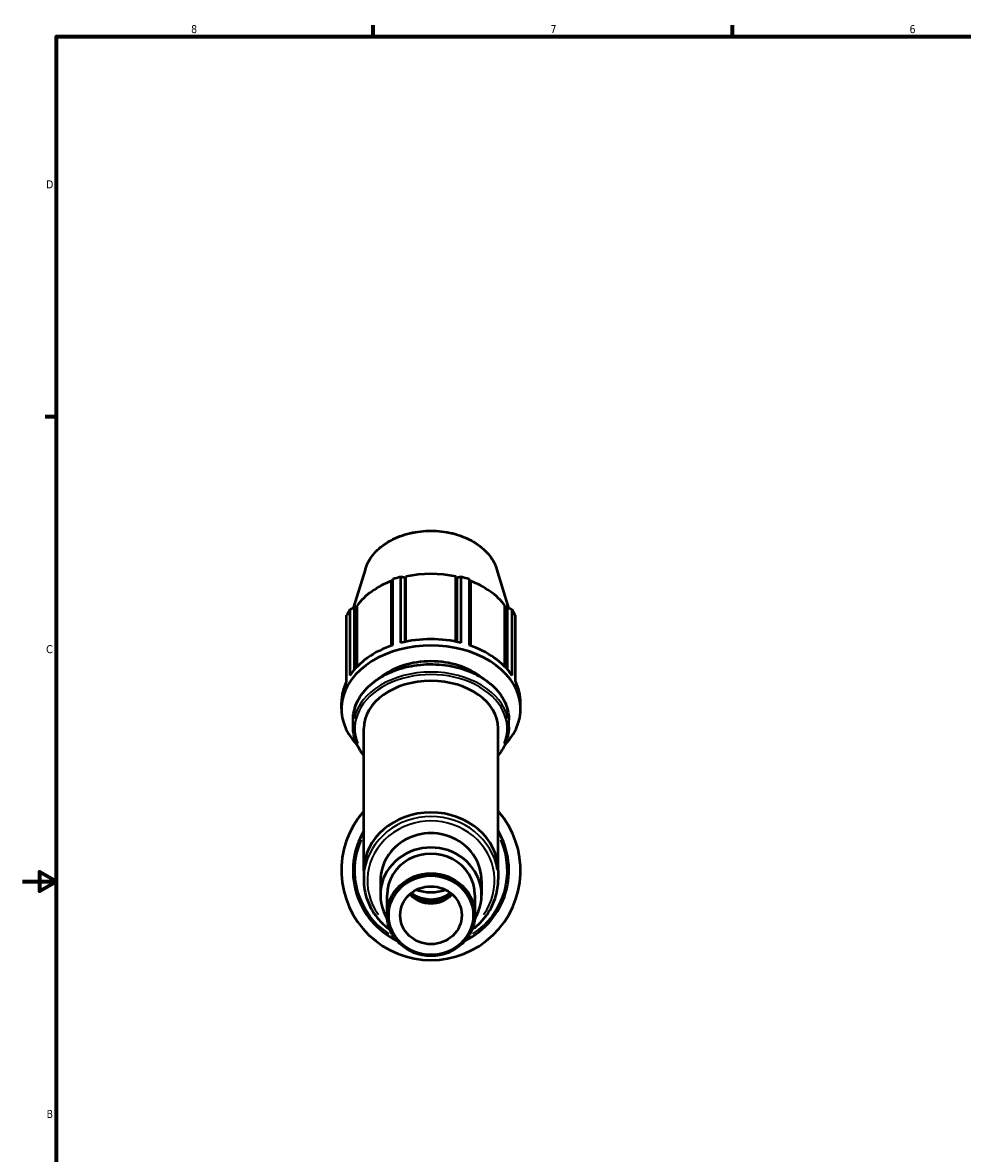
# Model space of a CAD drawing. Header units: inches. Extents: x 0.1 to 36.8, y -6.3 to 25.2.
# Tile 3 of 6: x 0.1 to 11.2, y 7.8 to 21.2. Entities that reach past the tile are written whole.
import ezdxf

# ---------------------------------------------------------------- set-up
doc = ezdxf.new("R2010")
doc.units = ezdxf.units.IN
doc.header["$MEASUREMENT"] = 0
for name, color, linetype, lineweight in [('Border (ANSI)', 7, 'Continuous', 70), ('Visible (ANSI)', 7, 'Continuous', 50), ('Visible Narrow (ANSI)', 7, 'Continuous', 35)]:
    doc.layers.add(name, color=color, linetype=linetype, lineweight=lineweight)
doc.styles.add('Note Text (ANSI)', font='tahoma.ttf')

# ---------------------------------------------------------------- blocks, each defined once
blk = doc.blocks.new('Borders Default Border')
at = {"layer": 'Border (ANSI)'}
for p, q in [((4.25, 21), (4.25, 21.134)), ((8.5, 21), (8.5, 21.134)), ((0.5, 16.5), (0.366, 16.5))]:
    blk.add_line(p, q, dxfattribs=at)
at = {"layer": 'Border (ANSI)', "flags": 128}
for points in [[(0.5, 1), (0.5, 21), (33.5, 21), (33.5, 1), (0.5, 1)], [(0.1, 11), (0.5, 11), (0.3, 11.115), (0.3, 10.885), (0.5, 11)]]:
    blk.add_lwpolyline(points, dxfattribs=at)
at = {"layer": 'Border (ANSI)', "color": 5, "true_color": 0x0000ff, "char_height": 0.0945, "attachment_point": 7, "style": 'Note Text (ANSI)'}
for s, insert in [('8', (2.094, 21.038)), ('7', (6.346, 21.04)), ('6', (10.595, 21.038)), ('D', (0.378, 19.203)), ('C', (0.378, 13.701)), ('B', (0.384, 8.203))]:
    blk.add_mtext(s, dxfattribs=dict(at, insert=insert))

msp = doc.modelspace()

# ---------------------------------------------------------------- linework, layer by layer
at = {"layer": 'Visible (ANSI)'}
for p, q in [((4.156, 14.7), (4.013, 14.234)), ((4.573, 14.604), (4.573, 13.825)), ((4.626, 13.837), (4.626, 14.595)), ((4.626, 14.595), (4.633, 14.585)), ((4.633, 14.585), (4.635, 14.608)), ((4.635, 13.839), (4.635, 14.608)), ((5.228, 13.839), (5.228, 14.608)), ((5.228, 14.608), (5.231, 14.585)), ((5.231, 14.585), (5.238, 14.595)), ((5.238, 14.595), (5.238, 13.837)), ((5.291, 13.825), (5.291, 14.604)), ((5.708, 14.7), (5.851, 14.234)), ((4.462, 14.547), (4.462, 13.791)), ((4.48, 13.798), (4.48, 14.577)), ((5.383, 14.577), (5.383, 13.798)), ((5.402, 13.791), (5.402, 14.547)), ((3.973, 14.218), (3.973, 13.439)), ((4.029, 13.512), (4.029, 14.241)), ((4.029, 14.241), (4.05, 14.239)), ((4.05, 14.239), (4.057, 14.265)), ((4.057, 13.543), (4.057, 14.265)), ((5.806, 13.543), (5.806, 14.265)), ((5.806, 14.265), (5.814, 14.239)), ((5.814, 14.239), (5.834, 14.241)), ((5.834, 14.241), (5.834, 13.512)), ((5.891, 13.439), (5.891, 14.218)), ((3.934, 13.373), (3.934, 14.153)), ((5.929, 14.153), (5.929, 13.373)), ((3.872, 13.044), (3.872, 13.119)), ((5.992, 13.044), (5.992, 13.119)), ((4.01, 12.827), (4.01, 12.914)), ((5.854, 12.827), (5.854, 12.914)), ((4.137, 11.131), (4.137, 12.812)), ((5.727, 11.131), (5.727, 12.812)), ((4.137, 11.131), (4.137, 11.023)), ((5.727, 11.131), (5.727, 11.023)), ((4.333, 11.009), (4.333, 10.84)), ((5.53, 11.009), (5.53, 10.84)), ((4.411, 10.84), (4.411, 10.608)), ((5.452, 10.84), (5.452, 10.608))]:
    msp.add_line(p, q, dxfattribs=at)
for radius, start, end in [(1.06, 138.5904, 41.4096), (0.922, 149.5497, 243.7663), (0.922, 296.2337, 30.4503), (0.364, 228.6124, 311.3876)]:
    msp.add_arc((4.932, 11.131), radius, start, end, dxfattribs=at)
for centre, major_axis, ratio, start_param, end_param in [((4.932, 13.899), (1.06, 0), 0.707107, 1.916232, 2.010759), ((4.932, 13.943), (0.986, 0), 0.707107, 1.265364, 1.876229), ((4.932, 13.899), (1.06, 0), 0.707107, 1.130833, 1.225361), ((4.932, 13.943), (0.986, 0), 0.707107, 2.059379, 2.661627), ((4.932, 13.943), (0.986, 0), 0.707107, 0.479966, 1.082214), ((4.932, 13.899), (-1.06, 0), 0.707107, 5.843222, 5.93775), ((4.932, 13.899), (1.06, 0), 0.707107, 0.345435, 0.439963), ((4.932, 13.044), (-1.06, 0), 0.707107, 2.545189, 6.879589), ((4.932, 13.119), (1.06, 0), 0.707107, 2.010759, 2.70163), ((4.932, 13.119), (1.06, 0), 0.707107, 1.225361, 1.916232), ((4.932, 13.119), (1.06, 0), 0.707107, 0.439963, 1.130833), ((4.932, 13.044), (0.795, 0), 0.707107, 0.721366, 2.420227), ((4.932, 12.812), (-0.795, 0), 0.707107, 3.141593, 6.283185), ((4.932, 13.119), (-1.06, 0), 0.707107, 5.93775, 6.283185), ((4.932, 13.119), (1.06, 0), 0.707107, 0, 0.345435), ((4.932, 11.131), (-0.795, 0), 0.863869, 3.141593, 6.283185), ((4.932, 11.009), (0.599, 0), 0.939693, 0, 3.141593), ((4.932, 10.84), (0.599, 0), 0.939693, 5.75759, 9.950373), ((4.932, 10.84), (0.52, 0), 0.939693, 0, 3.141593), ((4.932, 11.131), (0, -0.388), 0.939693, 5.525205, 7.041166), ((4.932, 11.131), (0.364, 0), 0.939693, 4.027246, 5.397532), ((4.932, 11.131), (-0.364, 0), 0.707107, 1.08369, 2.057902)]:
    msp.add_ellipse(centre, major_axis=major_axis, ratio=ratio, start_param=start_param, end_param=end_param, dxfattribs=at)
for centre, major_axis in [((4.932, 10.608), (-0.52, 0)), ((4.932, 10.601), (0.5, 0)), ((4.932, 10.601), (0.364, 0))]:
    msp.add_ellipse(centre, major_axis=major_axis, ratio=0.939693, dxfattribs=at)
for points, knots in [([(4.156, 14.7), (4.174, 14.759), (4.205, 14.816), (4.289, 14.92), (4.344, 14.968), (4.471, 15.049), (4.544, 15.082), (4.702, 15.13), (4.785, 15.144), (4.955, 15.154), (5.041, 15.149), (5.207, 15.119), (5.286, 15.094), (5.431, 15.028), (5.496, 14.986), (5.605, 14.888), (5.648, 14.833), (5.69, 14.75), (5.7, 14.725), (5.708, 14.7)], [3.355783, 3.355783, 3.355783, 3.355783, 3.661172, 3.661172, 3.979719, 3.979719, 4.305889, 4.305889, 4.633628, 4.633628, 4.961319, 4.961319, 5.289067, 5.289067, 5.616422, 5.616422, 5.939567, 5.939567, 6.068995, 6.068995, 6.068995, 6.068995]), ([(4.01, 12.914), (4.01, 12.983), (4.025, 13.053), (4.086, 13.185), (4.131, 13.248), (4.247, 13.361), (4.318, 13.41), (4.479, 13.491), (4.568, 13.523), (4.757, 13.564), (4.856, 13.573), (5.053, 13.57), (5.151, 13.557), (5.336, 13.509), (5.424, 13.475), (5.579, 13.388), (5.647, 13.336), (5.756, 13.218), (5.797, 13.152), (5.843, 13.028), (5.854, 12.971), (5.854, 12.914)], [3.141593, 3.141593, 3.141593, 3.141593, 3.454567, 3.454567, 3.770931, 3.770931, 4.091791, 4.091791, 4.414258, 4.414258, 4.736892, 4.736892, 5.059489, 5.059489, 5.382128, 5.382128, 5.70449, 5.70449, 6.024829, 6.024829, 6.283185, 6.283185, 6.283185, 6.283185]), ([(4.137, 12.493), (4.095, 12.544), (4.062, 12.6), (4.02, 12.712), (4.01, 12.77), (4.01, 12.827)], [2.6142822, 2.6142822, 2.6142822, 2.6142822, 2.8832365, 2.8832365, 3.1415927, 3.1415927, 3.1415927, 3.1415927]), ([(5.854, 12.827), (5.854, 12.758), (5.838, 12.688), (5.788, 12.577), (5.76, 12.534), (5.727, 12.493)], [0, 0, 0, 0, 0.3129743, 0.3129743, 0.5273105, 0.5273105, 0.5273105, 0.5273105]), ([(4.137, 11.023), (4.137, 10.943), (4.15, 10.864), (4.203, 10.712), (4.243, 10.641), (4.337, 10.521), (4.389, 10.471), (4.448, 10.429)], [3.1415927, 3.1415927, 3.1415927, 3.1415927, 3.4594075, 3.4594075, 3.7777487, 3.7777487, 4.0558005, 4.0558005, 4.0558005, 4.0558005]), ([(5.416, 10.429), (5.419, 10.431), (5.422, 10.433), (5.492, 10.485), (5.55, 10.545), (5.643, 10.678), (5.678, 10.752), (5.718, 10.893), (5.727, 10.958), (5.727, 11.023)], [5.3689775, 5.3689775, 5.3689775, 5.3689775, 5.3830862, 5.3830862, 5.7036983, 5.7036983, 6.0230257, 6.0230257, 6.2831853, 6.2831853, 6.2831853, 6.2831853])]:
    msp.add_open_spline(points, degree=3, knots=knots, dxfattribs=at)
for points, weights in [([(4.626, 14.595), (4.6, 14.6), (4.573, 14.604)], [1.02117853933, 1.0204758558, 1.01894118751]), ([(5.291, 14.604), (5.264, 14.6), (5.238, 14.595)], [1.01894118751, 1.0204758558, 1.02117853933]), ([(4.48, 14.577), (4.471, 14.562), (4.462, 14.547)], [1.01894118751, 1.0204758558, 1.02117853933]), ([(5.402, 14.547), (5.393, 14.562), (5.383, 14.577)], [1.02117853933, 1.0204758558, 1.01894118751]), ([(4.029, 14.241), (4.002, 14.23), (3.973, 14.218)], [1.06202087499, 1.05911684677, 1.0553585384]), ([(5.891, 14.218), (5.862, 14.23), (5.834, 14.241)], [1.05564786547, 1.05939650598, 1.06229057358])]:
    msp.add_rational_spline(points, weights, degree=2, dxfattribs=at)
at = {"layer": 'Visible Narrow (ANSI)'}
for start, end in [(156.3498, 236.4971), (303.5029, 23.6502)]:
    msp.add_arc((4.932, 11.131), 0.901, start, end, dxfattribs=at)
for centre, major_axis, ratio, start_param, end_param in [((4.932, 14.581), (-0.794, 0), 0.707107, 3.491444, 5.933334), ((4.932, 12.914), (-0.922, 0), 0.707107, 3.298672, 6.126106), ((4.932, 12.812), (-0.901, 0), 0.707107, 2.857233, 6.567545), ((4.932, 12.827), (0.922, 0), 0.707107, 0.15708, 2.984513), ((4.932, 11.009), (-0.753, 0), 0.939693, 2.543991, 6.880787), ((4.932, 11.023), (0.795, 0), 0.939693, 0.15708, 2.984513)]:
    msp.add_ellipse(centre, major_axis=major_axis, ratio=ratio, start_param=start_param, end_param=end_param, dxfattribs=at)

# ---------------------------------------------------------------- block references
msp.add_blockref('Borders Default Border', (0, 0))

doc.saveas('drawing.dxf')
